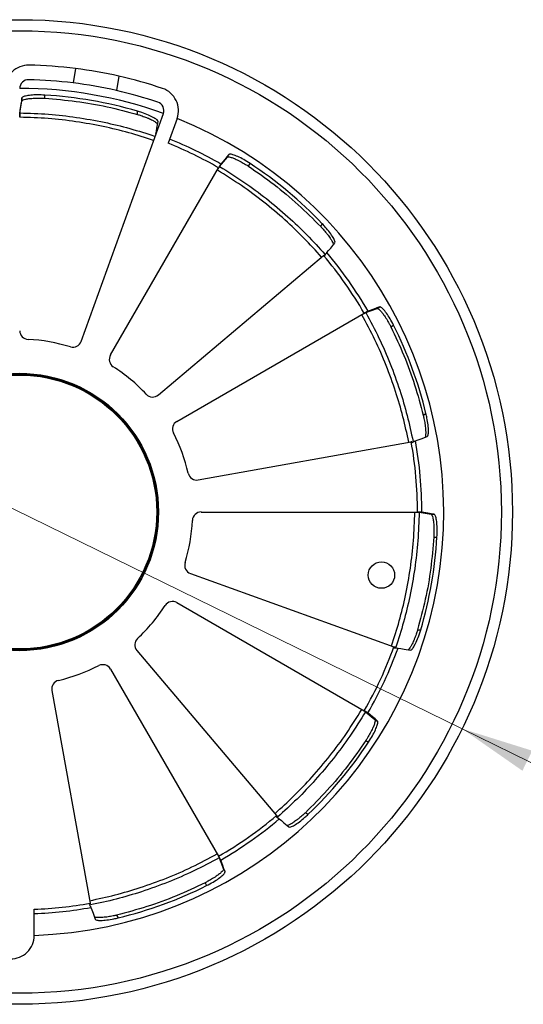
# Model space of a CAD drawing. Header units: millimetres. Extents: x 69 to 138, y 38 to 186.
# Tile 4 of 5: x 91 to 114, y 141 to 186. Entities that reach past the tile are written whole.
import ezdxf

# ---------------------------------------------------------------- set-up
doc = ezdxf.new("R2010")
doc.units = ezdxf.units.MM
doc.styles.add('SLDTEXTSTYLE0', font='TXT', dxfattribs={"width": 0.75})
doc.dimstyles.new('SLDDIMSTYLE1', dxfattribs={"dimtxt": 3.5, "dimasz": 3.302, "dimexe": 0, "dimexo": 0.0625, "dimgap": 0.875, "dimtad": 1, "dimlfac": 5, "dimrnd": 1e-09, "dimzin": 12, "dimdsep": 46, "dimtxsty": 'SLDTEXTSTYLE0', "dimblk1": 'NONE', "dimsah": 1, "dimcen": 0, "dimadec": 0, "dimazin": 3, "dimtfac": 1, "dimtmove": 0, "dimatfit": 3, "dimldrblk": 'NONE', "dimfxl": 0, "dimfrac": 2, "dimtolj": 1, "dimtzin": 12, "dimarcsym": 0})

# ---------------------------------------------------------------- blocks, each defined once
blk = doc.blocks.new('_D_1')
at = {"color": 7, "linetype": 'Continuous', "lineweight": 18}
for q in [(71.315, 173.675), (135.526, 142.184)]:
    blk.add_line((111.538, 153.949), q, dxfattribs=at)
blk.add_solid([(111.538, 153.949), (114.279, 152.039), (114.726, 152.951)], dxfattribs=at)
at = {"color": 7, "linetype": 'Continuous', "lineweight": 18, "char_height": 3.5, "attachment_point": 1, "rotation": 333.8757, "style": 'SLDTEXTSTYLE0'}
for s, insert in [('%%c', (125.805, 151.97)), ('224', (130.567, 149.694))]:
    blk.add_mtext(s, dxfattribs=dict(at, insert=insert))
blk = doc.blocks.new('_None')

msp = doc.modelspace()

# ---------------------------------------------------------------- linework, layer by layer
at = {"color": 7, "linetype": 'Continuous', "lineweight": 25}
for p, q in [((93.9639, 183.9888), (93.8499, 183.3359)), ((95.9336, 183.642), (95.8196, 182.989)), ((91.4351, 181.9709), (91.5295, 182.5115)), ((91.5295, 182.5115), (91.5295, 182.6575)), ((92.5664, 182.636), (92.5664, 182.782)), ((91.4264, 182.0937), (91.4311, 182.0937)), ((91.4291, 182.067), (91.4264, 182.067)), ((91.4311, 182.0937), (91.4291, 182.067)), ((91.4304, 182.067), (91.4291, 182.067)), ((91.4304, 182.067), (91.4304, 181.7733)), ((94.2223, 171.5739), (97.9566, 181.9414)), ((96.7826, 181.8998), (96.7826, 182.0458)), ((98.5795, 181.717), (98.1736, 180.5904)), ((100.5135, 179.5337), (100.8656, 179.9547)), ((100.8656, 179.9547), (100.9386, 180.0811)), ((101.8257, 179.544), (101.8987, 179.6705)), ((95.5516, 170.9567), (100.4686, 179.4733)), ((100.5563, 179.62), (100.554, 179.6213)), ((100.5714, 179.6421), (100.5563, 179.62)), ((100.5575, 179.6193), (100.5563, 179.62)), ((105.109, 176.7984), (105.182, 176.9248)), ((97.7288, 169.136), (105.241, 175.4824)), ((105.2669, 175.5042), (105.2988, 175.4665)), ((107.157, 172.8838), (107.6725, 173.0724)), ((107.2373, 172.9371), (107.2359, 172.9394)), ((107.2614, 172.9487), (107.2373, 172.9371)), ((107.238, 172.9359), (107.2373, 172.9371)), ((107.6724, 173.0723), (107.7989, 173.1453)), ((98.5714, 167.9369), (107.088, 172.854)), ((108.2986, 172.2366), (108.4251, 172.3096)), ((109.7692, 168.2172), (109.8956, 168.2902)), ((99.5465, 165.2715), (109.2255, 167.0115)), ((109.2589, 167.0175), (109.2677, 166.9689)), ((99.6767, 163.8117), (109.5109, 163.8117)), ((109.6817, 163.8117), (109.5109, 163.8117)), ((109.5855, 163.8031), (110.1262, 163.7086)), ((109.6817, 163.8091), (109.6817, 163.8117)), ((109.7084, 163.8071), (109.6817, 163.8091)), ((109.6817, 163.8077), (109.6817, 163.8091)), ((110.1262, 163.7086), (110.2722, 163.7086)), ((110.2506, 162.6718), (110.3966, 162.6718)), ((99.1885, 161.0159), (108.4408, 157.6832)), ((98.5714, 159.6866), (107.088, 154.7695)), ((109.5144, 158.4556), (109.6604, 158.4556)), ((96.7507, 157.5094), (103.097, 149.9971)), ((108.4726, 157.6718), (108.456, 157.6253)), ((95.5516, 156.6668), (100.4686, 148.1502)), ((92.8862, 155.6916), (94.6261, 146.0126)), ((107.1483, 154.7247), (107.5694, 154.3726)), ((107.2339, 154.6806), (107.2346, 154.6818)), ((107.2346, 154.6818), (107.2359, 154.6841)), ((107.2567, 154.6667), (107.2346, 154.6818)), ((107.5693, 154.3726), (107.6958, 154.2996)), ((107.1587, 153.4124), (107.2851, 153.3394)), ((104.413, 150.1292), (104.5394, 150.0562)), ((103.1189, 149.9713), (103.0812, 149.9393)), ((100.4984, 148.0811), (100.687, 147.5657)), ((100.5505, 148.0002), (100.5517, 148.0009)), ((100.5517, 148.0009), (100.554, 148.0022)), ((100.5634, 147.9767), (100.5517, 148.0009)), ((100.687, 147.5657), (100.76, 147.4393)), ((99.8513, 146.9395), (99.9243, 146.8131)), ((92.0884, 144.5419), (92.0884, 145.7394)), ((94.6321, 145.9793), (94.5835, 145.9705)), ((95.8318, 145.469), (95.9048, 145.3425))]:
    msp.add_line(p, q, dxfattribs=at)
at = {"color": 7, "linetype": 'Continuous', "lineweight": 25, "flags": 128}
for points in [[(91.5295, 182.6575), (91.5037, 182.5099), (91.478, 182.3623), (91.4311, 182.0937)], [(97.6175, 181.0136), (97.6386, 181.1345), (97.6644, 181.2821), (97.7159, 181.5773)], [(97.6175, 181.0136), (97.618, 181.0134), (97.6186, 181.0132), (97.6191, 181.013), (97.6197, 181.0128), (97.6202, 181.0126), (97.6208, 181.0124), (97.6213, 181.0122), (97.6219, 181.012)], [(100.9386, 180.0811), (100.8425, 179.9662), (100.7464, 179.8512), (100.5714, 179.6421)], [(100.554, 179.6213), (100.5467, 179.6086), (100.5381, 179.5937), (100.5283, 179.5768), (100.5176, 179.5582), (100.5061, 179.5382), (100.4939, 179.5172), (100.4814, 179.4955), (100.4686, 179.4733)], [(105.3889, 175.6134), (105.4677, 175.7076), (105.5638, 175.8226), (105.7561, 176.0524)], [(105.241, 175.4824), (105.2443, 175.4851), (105.2475, 175.4879), (105.2508, 175.4906), (105.254, 175.4933), (105.2573, 175.4961), (105.2605, 175.4988), (105.2637, 175.5015), (105.2669, 175.5042)], [(107.2359, 172.9394), (107.2232, 172.9321), (107.2083, 172.9234), (107.1914, 172.9137), (107.1728, 172.903), (107.1529, 172.8914), (107.1319, 172.8793), (107.1101, 172.8667), (107.088, 172.854)], [(107.7989, 173.1453), (107.6582, 173.0939), (107.5175, 173.0424), (107.2614, 172.9487)], [(109.4191, 167.051), (109.5344, 167.0932), (109.6752, 167.1447), (109.9566, 167.2477)], [(109.2255, 167.0115), (109.2297, 167.0122), (109.2339, 167.013), (109.2381, 167.0137), (109.2423, 167.0145), (109.2464, 167.0152), (109.2506, 167.016), (109.2547, 167.0167), (109.2589, 167.0175)], [(110.2722, 163.7086), (110.1246, 163.7344), (109.977, 163.7602), (109.7084, 163.8071)], [(108.4408, 157.6832), (108.4448, 157.6818), (108.4488, 157.6804), (108.4528, 157.6789), (108.4568, 157.6775), (108.4607, 157.676), (108.4647, 157.6746), (108.4687, 157.6732), (108.4726, 157.6718)], [(108.6282, 157.6207), (108.7492, 157.5996), (108.8968, 157.5738), (109.192, 157.5222)], [(107.2359, 154.6841), (107.2232, 154.6915), (107.2083, 154.7001), (107.1914, 154.7098), (107.1728, 154.7205), (107.1529, 154.7321), (107.1319, 154.7442), (107.1101, 154.7568), (107.088, 154.7695)], [(107.6958, 154.2996), (107.5808, 154.3957), (107.4659, 154.4918), (107.2567, 154.6667)], [(103.2281, 149.8492), (103.3223, 149.7705), (103.4372, 149.6743), (103.6671, 149.4821)], [(100.554, 148.0022), (100.5467, 148.0149), (100.5381, 148.0298), (100.5283, 148.0467), (100.5176, 148.0653), (100.5061, 148.0853), (100.4939, 148.1063), (100.4814, 148.1281), (100.4686, 148.1502)], [(100.76, 147.4393), (100.7085, 147.58), (100.657, 147.7207), (100.5634, 147.9767)], [(94.6261, 146.0126), (94.6269, 146.0084), (94.6276, 146.0042), (94.6284, 146.0001), (94.6291, 145.9959), (94.6299, 145.9917), (94.6306, 145.9876), (94.6314, 145.9834), (94.6321, 145.9793)], [(94.6657, 145.819), (94.7079, 145.7037), (94.7594, 145.563), (94.8623, 145.2816)]]:
    msp.add_lwpolyline(points, dxfattribs=at)
at = {"color": 7, "linetype": 'Continuous', "lineweight": 25}
for centre, radius in [((91.4264, 163.8118), 22.4), ((91.4264, 163.8118), 21.896), ((91.4264, 163.8118), 6.31), ((91.4264, 163.8118), 6.27), ((91.4264, 163.8118), 6.23), ((107.8716, 160.9403), 0.6)]:
    msp.add_circle(centre, radius, dxfattribs=at)
for centre, radius, start, end in [((91.8264, 183.0816), 1.062, 88.81084, 180), ((91.4264, 163.8118), 20.336, 82.83211, 88.81084), ((91.4264, 163.8118), 20.336, 77.19492, 82.83211), ((91.8264, 183.0816), 0.4, 88.81084, 180), ((91.4264, 163.8118), 19.674, 82.92427, 88.81084), ((91.4264, 163.8118), 19.674, 77.09723, 82.92427), ((91.4264, 163.8118), 20.336, 71.38032, 77.19492), ((91.4264, 163.8118), 19.274, 70.19122, 89.99994), ((91.4264, 163.8118), 19.674, 71.38032, 77.09723), ((97.5803, 182.0769), 1.062, 340.19116, 71.38032), ((91.4264, 163.8118), 19.0044, 73.63006, 86.5611), ((97.5803, 182.0769), 0.4, 340.19116, 71.38032), ((91.4264, 163.8118), 19.274, 271.96831, 68.22284), ((91.4264, 163.8118), 18.0845, 60, 68.09332), ((91.4264, 163.8118), 18.282, 59.98538, 68.116), ((91.4264, 163.8118), 19.0044, 43.63006, 56.5611), ((91.4264, 163.8118), 18.0845, 30, 40.19116), ((91.4264, 163.8118), 18.282, 29.98538, 40.20578), ((91.8264, 172.0621), 0.4, 180, 267.2243), ((91.4264, 163.8118), 19.0044, 13.63006, 26.5611), ((91.4264, 163.8118), 7.86, 72.96686, 87.2243), ((93.846, 171.7094), 0.4, 252.96686, 340.19116), ((95.898, 170.7567), 0.4, 150, 237.2243), ((91.4264, 163.8118), 7.86, 42.96686, 57.2243), ((97.4706, 169.4416), 0.4, 222.96686, 310.19116), ((98.7714, 167.5905), 0.4, 120, 207.2243), ((91.4264, 163.8118), 7.86, 12.96686, 27.2243), ((91.4264, 163.8118), 18.0845, 0, 10.19116), ((91.4264, 163.8118), 18.282, 359.98538, 10.20578), ((99.4758, 165.6652), 0.4, 192.96686, 280.19116), ((99.6767, 163.4118), 0.4, 90, 177.2243), ((91.4264, 163.8118), 7.86, 342.96686, 357.2243), ((91.4264, 163.8118), 19.0044, 343.63006, 356.5611), ((99.3241, 161.3922), 0.4, 162.96686, 250.19116), ((91.4264, 163.8118), 7.86, 312.96686, 327.2243), ((98.3714, 159.3402), 0.4, 60, 147.2243), ((97.0562, 157.7675), 0.4, 132.96686, 220.19116), ((91.4264, 163.8118), 18.0845, 330, 340.19116), ((91.4264, 163.8118), 18.282, 329.98538, 340.20578), ((91.4264, 163.8118), 7.86, 282.96686, 297.2243), ((95.2052, 156.4668), 0.4, 30, 117.2243), ((93.2798, 155.7624), 0.4, 102.96686, 190.19116), ((91.4264, 163.8118), 19.0044, 313.63006, 326.5611), ((91.4264, 163.8118), 18.0845, 300, 310.19116), ((91.4264, 163.8118), 18.282, 299.98538, 310.20578), ((115.168, 160.1736), 15.7883, 220.13287, 220.25574), ((91.4264, 163.8118), 19.0044, 283.63006, 296.5611), ((91.4264, 163.8118), 18.0845, 272.09784, 280.19116), ((91.4264, 163.8118), 18.282, 272.07516, 280.20578), ((91.0264, 144.5419), 1.062, 268.81084, 0)]:
    msp.add_arc(centre, radius, start, end, dxfattribs=at)
for points, knots in [([(92.5664, 182.782), (92.4524, 182.7863), (92.2247, 182.7951), (91.9163, 182.7776), (91.6798, 182.7413), (91.553, 182.6977), (91.536, 182.6686), (91.5295, 182.6575)], [0, 0, 0, 0, 0.2140051, 0.427636, 0.6480084, 0.8663729, 1, 1, 1, 1]), ([(91.5295, 182.5115), (91.5329, 182.5192), (91.5406, 182.5363), (91.589, 182.5636), (91.6835, 182.5932), (91.8058, 182.6149), (91.9307, 182.629), (92.0412, 182.6377), (92.2008, 182.6447), (92.3811, 182.6454), (92.5145, 182.6387), (92.5664, 182.6361)], [0, 0, 0, 0, 0.091277, 0.2045421, 0.3400858, 0.498641, 0.5681641, 0.6517644, 0.7493794, 0.9024612, 1, 1, 1, 1]), ([(92.5664, 182.636), (93.0413, 182.5967), (93.9913, 182.5181), (95.402, 182.2717), (96.3225, 182.0237), (96.7826, 181.8998)], [0, 0, 0, 0, 0.3332991, 0.6667114, 1, 1, 1, 1]), ([(91.4304, 181.7733), (91.4305, 181.7958), (91.4306, 181.8408), (91.4316, 181.9006), (91.433, 181.946), (91.4343, 181.9654), (91.435, 181.9701), (91.4351, 181.9708)], [0, 0, 0, 0, 0.2385286, 0.4770713, 0.7155923, 0.9541569, 1, 1, 1, 1]), ([(91.4351, 181.9708), (91.8697, 181.9568), (92.7292, 181.9291), (94.0085, 181.78), (95.2416, 181.5606), (96.4377, 181.2744), (97.2007, 181.0276), (97.583, 180.9039)], [0, 0, 0, 0, 0.2081336, 0.4116822, 0.6160733, 0.8076757, 1, 1, 1, 1]), ([(97.7159, 181.5773), (97.7079, 181.5993), (97.6918, 181.6433), (97.532, 181.7498), (97.2882, 181.8687), (97.0212, 181.9722), (96.8469, 182.0259), (96.7826, 182.0458)], [0, 0, 0, 0, 0.2172778, 0.4342838, 0.6567655, 0.8732012, 1, 1, 1, 1]), ([(96.7826, 181.8999), (96.8337, 181.8843), (96.9613, 181.8454), (97.1276, 181.7846), (97.272, 181.7256), (97.3737, 181.68), (97.4534, 181.6409), (97.5155, 181.6076), (97.5645, 181.5791), (97.6266, 181.5393), (97.6771, 181.5016), (97.6929, 181.4789), (97.6976, 181.4722)], [0, 0, 0, 0, 0.1153136, 0.2882416, 0.3938249, 0.489973, 0.5766005, 0.645737, 0.710985, 0.7723694, 0.9331144, 1, 1, 1, 1]), ([(97.516, 180.718), (97.1394, 180.8394), (96.3847, 181.0826), (95.2033, 181.365), (93.9816, 181.5825), (92.7145, 181.7307), (91.8612, 181.7591), (91.4304, 181.7733)], [0, 0, 0, 0, 0.191381, 0.3834792, 0.5870976, 0.7915411, 1, 1, 1, 1]), ([(101.8987, 179.6705), (101.8022, 179.7312), (101.6094, 179.8527), (101.3335, 179.9917), (101.1107, 180.0786), (100.979, 180.1041), (100.9497, 180.0874), (100.9386, 180.0811)], [0, 0, 0, 0, 0.214005, 0.4276356, 0.6480083, 0.8663729, 1, 1, 1, 1]), ([(100.8656, 179.9547), (100.8724, 179.9596), (100.8875, 179.9706), (100.9431, 179.97), (101.0398, 179.9484), (101.1566, 179.9061), (101.2718, 179.8558), (101.3718, 179.8081), (101.5135, 179.7343), (101.67, 179.6448), (101.7822, 179.5723), (101.8258, 179.5441)], [0, 0, 0, 0, 0.091277, 0.204542, 0.3400857, 0.4986408, 0.5681635, 0.6517643, 0.749379, 0.9024608, 1, 1, 1, 1]), ([(100.4107, 179.3649), (100.422, 179.3844), (100.4446, 179.4232), (100.4753, 179.4746), (100.4992, 179.5132), (100.51, 179.5293), (100.513, 179.533), (100.5135, 179.5336)], [0, 0, 0, 0, 0.2385384, 0.4770743, 0.7155931, 0.9541556, 1, 1, 1, 1]), ([(105.1533, 175.4082), (104.8878, 175.7016), (104.3559, 176.2896), (103.4752, 177.1236), (102.5288, 177.9207), (101.5059, 178.683), (100.7796, 179.1352), (100.4107, 179.3649)], [0, 0, 0, 0, 0.1913809, 0.3834793, 0.5862349, 0.7898053, 1, 1, 1, 1]), ([(100.5135, 179.5336), (100.8859, 179.3022), (101.6179, 178.8474), (102.651, 178.0782), (103.6062, 177.2738), (104.4976, 176.4292), (105.035, 175.8339), (105.3042, 175.5357)], [0, 0, 0, 0, 0.209869, 0.4125554, 0.6160732, 0.8076757, 1, 1, 1, 1]), ([(101.8257, 179.544), (102.2174, 179.2725), (103.0008, 178.7294), (104.0994, 177.8107), (104.7725, 177.1358), (105.109, 176.7984)], [0, 0, 0, 0, 0.3332993, 0.6667115, 1, 1, 1, 1]), ([(105.1091, 176.7985), (105.1455, 176.7594), (105.2366, 176.6619), (105.3502, 176.5261), (105.4458, 176.4028), (105.511, 176.3125), (105.5605, 176.2387), (105.5977, 176.1788), (105.6258, 176.1297), (105.6597, 176.0642), (105.6846, 176.0063), (105.687, 175.9787), (105.6876, 175.9706)], [0, 0, 0, 0, 0.11531417, 0.2882421, 0.39382586, 0.4899724, 0.57660076, 0.64573656, 0.71098438, 0.77236982, 0.93311393, 1, 1, 1, 1]), ([(105.7561, 176.0524), (105.7601, 176.0755), (105.7682, 176.1217), (105.683, 176.2937), (105.5314, 176.5187), (105.3519, 176.7418), (105.2278, 176.8754), (105.182, 176.9248)], [0, 0, 0, 0, 0.217278, 0.4342833, 0.6567657, 0.873201, 1, 1, 1, 1]), ([(105.2988, 175.4665), (105.3109, 175.487), (105.3349, 175.528), (105.3646, 175.5768), (105.3824, 175.6048), (105.3872, 175.6111), (105.3889, 175.6134)], [0, 0, 0, 0, 0.2862948, 0.5730783, 0.8469394, 1, 1, 1, 1]), ([(107.6725, 173.0724), (107.6808, 173.0732), (107.6994, 173.0752), (107.7473, 173.0468), (107.8202, 172.9798), (107.9001, 172.8848), (107.9748, 172.7836), (108.0375, 172.6923), (108.1234, 172.5576), (108.2142, 172.4017), (108.275, 172.2829), (108.2987, 172.2367)], [0, 0, 0, 0, 0.091277, 0.2045421, 0.3400855, 0.49864, 0.5681636, 0.6517637, 0.7493784, 0.9024607, 1, 1, 1, 1]), ([(108.4251, 172.3096), (108.3719, 172.4105), (108.2656, 172.6121), (108.0962, 172.8704), (107.9466, 173.0571), (107.8454, 173.1451), (107.8117, 173.1453), (107.7989, 173.1453)], [0, 0, 0, 0, 0.2140041, 0.4276355, 0.6480076, 0.8663728, 1, 1, 1, 1]), ([(106.9836, 172.789), (107.0031, 172.8002), (107.0421, 172.8226), (107.0944, 172.8517), (107.1344, 172.8732), (107.1518, 172.8818), (107.1563, 172.8835), (107.157, 172.8837)], [0, 0, 0, 0, 0.238535, 0.4770757, 0.7155909, 0.954157, 1, 1, 1, 1]), ([(109.1125, 166.9912), (109.0293, 167.378), (108.8626, 168.1531), (108.5164, 169.3175), (108.094, 170.4843), (107.5888, 171.6557), (107.1866, 172.4088), (106.9836, 172.789)], [0, 0, 0, 0, 0.1913806, 0.3834795, 0.587098, 0.7915411, 1, 1, 1, 1]), ([(107.157, 172.8838), (107.3621, 172.5004), (107.7679, 171.7422), (108.2785, 170.5597), (108.705, 169.3821), (109.0551, 168.2032), (109.2229, 167.419), (109.3069, 167.0261)], [0, 0, 0, 0, 0.2081333, 0.4116818, 0.6160737, 0.8076761, 1, 1, 1, 1]), ([(108.2986, 172.2366), (108.5021, 171.8057), (108.909, 170.9436), (109.401, 169.5987), (109.6465, 168.6776), (109.7692, 168.2172)], [0, 0, 0, 0, 0.33330002, 0.66671133, 1, 1, 1, 1]), ([(109.7693, 168.2172), (109.7814, 168.1652), (109.8115, 168.0352), (109.842, 167.8608), (109.8631, 167.7063), (109.8744, 167.5954), (109.8804, 167.5067), (109.8826, 167.4363), (109.8824, 167.3797), (109.8791, 167.306), (109.8717, 167.2434), (109.8599, 167.2184), (109.8564, 167.211)], [0, 0, 0, 0, 0.115313, 0.2882392, 0.3938248, 0.4899726, 0.5766001, 0.6457369, 0.7109848, 0.7723683, 0.9331139, 1, 1, 1, 1]), ([(109.9566, 167.2477), (109.9716, 167.2656), (110.0017, 167.3015), (110.014, 167.4931), (109.9951, 167.7638), (109.9512, 168.0468), (109.9106, 168.2245), (109.8956, 168.2902)], [0, 0, 0, 0, 0.2172776, 0.4342846, 0.6567669, 0.8732011, 1, 1, 1, 1]), ([(109.2677, 166.9689), (109.2883, 166.9806), (109.3296, 167.004), (109.3798, 167.0315), (109.4092, 167.0468), (109.4165, 167.0499), (109.4191, 167.051)], [0, 0, 0, 0, 0.2862963, 0.5730741, 0.8469449, 1, 1, 1, 1]), ([(108.3327, 157.7222), (108.4541, 158.0988), (108.6973, 158.8534), (108.9796, 160.0348), (109.1972, 161.2566), (109.3454, 162.5236), (109.3737, 163.3769), (109.388, 163.8077)], [0, 0, 0, 0, 0.19138144, 0.38347948, 0.58709743, 0.79154148, 1, 1, 1, 1]), ([(109.5855, 163.8031), (109.5715, 163.3685), (109.5438, 162.5089), (109.3947, 161.2296), (109.1752, 159.9965), (108.8891, 158.8005), (108.6422, 158.0374), (108.5186, 157.6552)], [0, 0, 0, 0, 0.2081329, 0.411682, 0.6160734, 0.8076759, 1, 1, 1, 1]), ([(109.388, 163.8077), (109.4105, 163.8077), (109.4554, 163.8075), (109.5153, 163.8066), (109.5607, 163.8052), (109.58, 163.8039), (109.5847, 163.8032), (109.5855, 163.8031)], [0, 0, 0, 0, 0.23853777, 0.47707467, 0.7155912, 0.95415661, 1, 1, 1, 1]), ([(110.1262, 163.7086), (110.1338, 163.7052), (110.151, 163.6976), (110.1782, 163.6491), (110.2079, 163.5546), (110.2296, 163.4323), (110.2437, 163.3074), (110.2524, 163.197), (110.2593, 163.0374), (110.26, 162.857), (110.2533, 162.7237), (110.2507, 162.6718)], [0, 0, 0, 0, 0.0912769, 0.2045414, 0.3400856, 0.4986399, 0.5681645, 0.6517653, 0.7493778, 0.9024598, 1, 1, 1, 1]), ([(110.3966, 162.6718), (110.401, 162.7858), (110.4098, 163.0135), (110.3922, 163.3219), (110.356, 163.5583), (110.3123, 163.6851), (110.2832, 163.7022), (110.2722, 163.7086)], [0, 0, 0, 0, 0.214007, 0.4276358, 0.6480097, 0.8663731, 1, 1, 1, 1]), ([(110.2506, 162.6718), (110.2113, 162.1969), (110.1327, 161.2468), (109.8864, 159.8361), (109.6384, 158.9157), (109.5144, 158.4556)], [0, 0, 0, 0, 0.3332988, 0.666711, 1, 1, 1, 1]), ([(109.5146, 158.4556), (109.499, 158.4045), (109.46, 158.2768), (109.3993, 158.1106), (109.3403, 157.9662), (109.2947, 157.8645), (109.2555, 157.7847), (109.2222, 157.7226), (109.1938, 157.6737), (109.154, 157.6115), (109.1163, 157.561), (109.0936, 157.5452), (109.0869, 157.5406)], [0, 0, 0, 0, 0.1153152, 0.2882416, 0.3938246, 0.4899729, 0.5766021, 0.6457383, 0.7109846, 0.7723689, 0.9331137, 1, 1, 1, 1]), ([(109.192, 157.5222), (109.214, 157.5303), (109.258, 157.5463), (109.3644, 157.7061), (109.4834, 157.9499), (109.5869, 158.217), (109.6406, 158.3912), (109.6604, 158.4556)], [0, 0, 0, 0, 0.2172781, 0.4342841, 0.6567664, 0.8732033, 1, 1, 1, 1]), ([(108.456, 157.6253), (108.4797, 157.6251), (108.5272, 157.6248), (108.5844, 157.6235), (108.6175, 157.622), (108.6254, 157.621), (108.6282, 157.6207)], [0, 0, 0, 0, 0.2862991, 0.5730768, 0.8469436, 1, 1, 1, 1]), ([(108.5186, 157.6552), (108.5103, 157.6582), (108.4949, 157.6637), (108.4796, 157.6692), (108.4726, 157.6718)], [0, 0, 0, 0, 0.5414262, 1, 1, 1, 1]), ([(103.0229, 150.0849), (103.3163, 150.3504), (103.9042, 150.8823), (104.7383, 151.7629), (105.5353, 152.7093), (106.2977, 153.7323), (106.7499, 154.4585), (106.9796, 154.8275)], [0, 0, 0, 0, 0.1913808, 0.3834793, 0.5862354, 0.7898055, 1, 1, 1, 1]), ([(107.1483, 154.7247), (106.9169, 154.3523), (106.462, 153.6203), (105.6929, 152.5872), (104.8885, 151.6319), (104.0439, 150.7405), (103.4486, 150.2031), (103.1504, 149.9339)], [0, 0, 0, 0, 0.2098692, 0.4125557, 0.616073, 0.8076757, 1, 1, 1, 1]), ([(106.9796, 154.8275), (106.999, 154.8162), (107.0379, 154.7936), (107.0893, 154.7628), (107.1279, 154.7389), (107.144, 154.7281), (107.1477, 154.7252), (107.1483, 154.7247)], [0, 0, 0, 0, 0.2385306, 0.4770674, 0.7155927, 0.9541574, 1, 1, 1, 1]), ([(107.5694, 154.3726), (107.5743, 154.3658), (107.5853, 154.3506), (107.5847, 154.295), (107.5631, 154.1983), (107.5207, 154.0816), (107.4705, 153.9664), (107.4228, 153.8664), (107.349, 153.7247), (107.2594, 153.5681), (107.187, 153.456), (107.1588, 153.4123)], [0, 0, 0, 0, 0.0912771, 0.2045416, 0.3400863, 0.4986408, 0.5681628, 0.6517646, 0.7493794, 0.9024597, 1, 1, 1, 1]), ([(107.2851, 153.3394), (107.3459, 153.4359), (107.4673, 153.6287), (107.6064, 153.9046), (107.6932, 154.1275), (107.7188, 154.2591), (107.7021, 154.2885), (107.6958, 154.2996)], [0, 0, 0, 0, 0.2140044, 0.4276352, 0.6480077, 0.8663727, 1, 1, 1, 1]), ([(107.1587, 153.4124), (106.8872, 153.0208), (106.3441, 152.2373), (105.4254, 151.1388), (104.7504, 150.4657), (104.413, 150.1292)], [0, 0, 0, 0, 0.3332989, 0.6667114, 1, 1, 1, 1]), ([(104.4131, 150.1291), (104.3741, 150.0926), (104.2765, 150.0015), (104.1408, 149.8879), (104.0175, 149.7924), (103.9271, 149.7271), (103.8534, 149.6776), (103.7935, 149.6405), (103.7444, 149.6124), (103.6788, 149.5784), (103.6209, 149.5535), (103.5934, 149.5512), (103.5853, 149.5505)], [0, 0, 0, 0, 0.1153158, 0.2882426, 0.3938258, 0.4899741, 0.5766005, 0.6457379, 0.7109848, 0.7723694, 0.9331141, 1, 1, 1, 1]), ([(103.0812, 149.9393), (103.1017, 149.9273), (103.1426, 149.9033), (103.1915, 149.8736), (103.2195, 149.8557), (103.2258, 149.8509), (103.2281, 149.8492)], [0, 0, 0, 0, 0.2863016, 0.5730795, 0.8469448, 1, 1, 1, 1]), ([(103.6671, 149.4821), (103.6902, 149.478), (103.7363, 149.47), (103.9084, 149.5551), (104.1333, 149.7068), (104.3565, 149.8863), (104.4901, 150.0103), (104.5394, 150.0562)], [0, 0, 0, 0, 0.2172781, 0.4342843, 0.6567652, 0.8732022, 1, 1, 1, 1]), ([(94.6058, 146.1257), (94.9927, 146.2089), (95.7678, 146.3756), (96.9321, 146.7218), (98.0989, 147.1442), (99.2704, 147.6494), (100.0235, 148.0515), (100.4037, 148.2545)], [0, 0, 0, 0, 0.1913811, 0.3834793, 0.5870978, 0.7915414, 1, 1, 1, 1]), ([(100.4984, 148.0812), (100.1151, 147.876), (99.3568, 147.4703), (98.1744, 146.9597), (96.9967, 146.5332), (95.8179, 146.183), (95.0336, 146.0153), (94.6408, 145.9312)], [0, 0, 0, 0, 0.2081336, 0.411682, 0.6160733, 0.8076756, 1, 1, 1, 1]), ([(100.4037, 148.2545), (100.4149, 148.235), (100.4373, 148.196), (100.4664, 148.1437), (100.4878, 148.1037), (100.4964, 148.0863), (100.4981, 148.0819), (100.4984, 148.0812)], [0, 0, 0, 0, 0.2385358, 0.47706714, 0.715588, 0.95415607, 1, 1, 1, 1]), ([(100.687, 147.5657), (100.6879, 147.5574), (100.6898, 147.5387), (100.6615, 147.4909), (100.5945, 147.4179), (100.4994, 147.338), (100.3983, 147.2634), (100.307, 147.2006), (100.1722, 147.1148), (100.0164, 147.024), (99.8976, 146.9631), (99.8513, 146.9394)], [0, 0, 0, 0, 0.0912774, 0.204542, 0.3400865, 0.4986412, 0.5681641, 0.6517651, 0.749379, 0.9024608, 1, 1, 1, 1]), ([(99.9243, 146.8131), (100.0252, 146.8663), (100.2268, 146.9725), (100.4851, 147.1419), (100.6717, 147.2915), (100.7597, 147.3928), (100.7599, 147.4265), (100.76, 147.4393)], [0, 0, 0, 0, 0.2140056, 0.4276351, 0.6480082, 0.8663729, 1, 1, 1, 1]), ([(99.8513, 146.9395), (99.4203, 146.7361), (98.5583, 146.3292), (97.2134, 145.8371), (96.2923, 145.5917), (95.8318, 145.469)], [0, 0, 0, 0, 0.3332992, 0.6667116, 1, 1, 1, 1]), ([(94.5835, 145.9705), (94.5953, 145.9498), (94.6187, 145.9085), (94.6462, 145.8584), (94.6615, 145.829), (94.6646, 145.8216), (94.6657, 145.819)], [0, 0, 0, 0, 0.2863071, 0.5730748, 0.8469413, 1, 1, 1, 1]), ([(95.8319, 145.4688), (95.7799, 145.4568), (95.6498, 145.4267), (95.4755, 145.3962), (95.3209, 145.3751), (95.21, 145.3637), (95.1214, 145.3578), (95.051, 145.3555), (94.9944, 145.3557), (94.9207, 145.3591), (94.8581, 145.3665), (94.833, 145.3783), (94.8257, 145.3817)], [0, 0, 0, 0, 0.1153134, 0.2882414, 0.3938249, 0.4899729, 0.5766003, 0.6457369, 0.7109848, 0.7723693, 0.9331141, 1, 1, 1, 1]), ([(94.8623, 145.2816), (94.8803, 145.2665), (94.9162, 145.2364), (95.1078, 145.2242), (95.3784, 145.243), (95.6614, 145.2869), (95.8392, 145.3275), (95.9048, 145.3425)], [0, 0, 0, 0, 0.2172779, 0.4342835, 0.6567651, 0.8732009, 1, 1, 1, 1])]:
    msp.add_open_spline(points, degree=3, knots=knots, dxfattribs=at)

# ---------------------------------------------------------------- dimensions: what is measured, and where the dimension line sits
at = {"color": 7, "linetype": 'Continuous', "lineweight": 18}
dim = msp.add_diameter_dim_2p(p1=(71.3148, 173.6749), p2=(111.538, 153.9486), dimstyle='SLDDIMSTYLE1', dxfattribs=at)
dim.commit()
dim.dimension.update_dxf_attribs({"geometry": '_D_1', "text_midpoint": (129.7557, 145.0142), "dimtype": 163})

doc.saveas('drawing.dxf')
